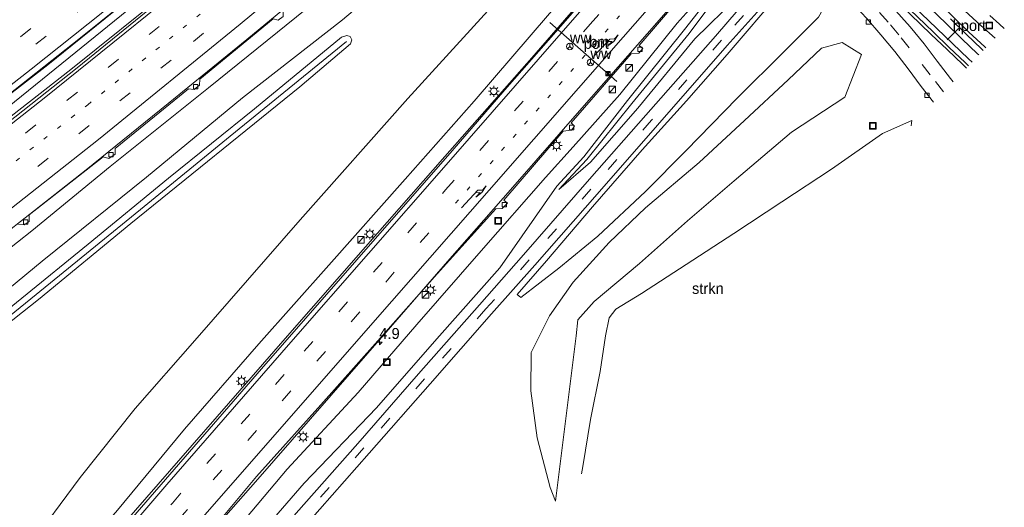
# Model space of a CAD drawing. Header units: millimetres. Extents: x 82463 to 85160, y 450000 to 452470.
# Tile 70 of 98: x 84171 to 84397, y 451267 to 451379. Entities that reach past the tile are written whole.
import ezdxf
from ezdxf.enums import TextEntityAlignment as Align

# ---------------------------------------------------------------- set-up
doc = ezdxf.new("R2010")
doc.units = ezdxf.units.MM
doc.linetypes.add('13strp', pattern=[4, 1, -3])
doc.linetypes.add('39strp', pattern=[12, 3, -9])
for name, color, linetype, lineweight in [('as-bs-kilometr', 13, 'Continuous', 18), ('bp-b5-struiken', 93, 'Continuous', 18), ('bw-bs-portaal', 8, 'Continuous', 18), ('bw-bs-rona', 8, 'Continuous', 18), ('gr-bs-geleiderail', 213, 'geleiderail', 18), ('gw-bs-insteekwatergang', 93, 'Continuous', 18), ('gw-bs-kruinlijn', 93, 'Continuous', 18), ('gw-bs-teenlijn', 93, 'Continuous', 18), ('mk-bs-13streep 0.45', 8, '13strp', 18), ('mk-bs-39streep 0.15', 8, '39strp', 18), ('mk-bs-pijlre750', 8, 'Continuous', 18), ('mk-bs-streep 0.15', 8, 'Continuous', 18), ('og-bs-inrichtingselement', 253, 'Continuous', 18), ('og-bs-maaiveld', 253, 'Continuous', 18), ('og-bs-spoor', 253, 'Continuous', 18), ('og-bs-terreinafscheiding', 253, 'Continuous', 18), ('wh-bs-greppel', 133, 'greppel', 18), ('wh-bs-kolk', 8, 'Continuous', 18), ('wm-bs-lichtmast', 8, 'Continuous', 18), ('wm-bs-lijnverlich', 8, 'lijnverlich', 18)]:
    doc.layers.add(name, color=color, linetype=linetype, lineweight=lineweight)
doc.styles.add('rtw_iso', font='iso-rtw.shx')
doc.linetypes.add('geleiderail', pattern='A,2,-1,[175,RTW.shx,S=0.5,R=0,X=0,Y=0],-1', length=4)
doc.linetypes.add('greppel', pattern='A,25.5,-0.01,[14,RTW.shx,S=1,R=0,X=0,Y=0],1,[14,RTW.shx,S=1,R=0,X=0,Y=0],1,[14,RTW.shx,S=1,R=0,X=0,Y=0],1,[14,RTW.shx,S=1,R=0,X=0,Y=0],1,[14,RTW.shx,S=1,R=0,X=0,Y=0],0.5,-0.01', length=30.02)
doc.linetypes.add('lijnverlich', pattern='A,0,-5,[22,RTW.shx,S=1,R=0,X=-0.625,Y=0],2.5,-0.5,[3,RTW.shx,S=0.5,R=0,X=0,Y=0],-0.5,2.5,[22,RTW.shx,S=1,R=180,X=0.625,Y=0],-5', length=16)

# ---------------------------------------------------------------- blocks, each defined once
blk = doc.blocks.new('wegwijzer')
for q in [(-0.53, -0.53), (0, 0.75), (0.53, -0.53)]:
    blk.add_line((0, 0), q)
blk.add_circle((0, 0), 0.75)
blk = doc.blocks.new('dtbattr')
at = {"style": 'rtw_iso'}
blk.add_attdef('TAG', (0.59, 0.87), '', height=2.5, dxfattribs=at)
blk = doc.blocks.new('kolk')
blk.add_lwpolyline([(-0.5, -0.5), (0.5, -0.5), (0.5, 0.5), (-0.5, 0.5)], close=True)
blk = doc.blocks.new('put')
for p, q in [((0.75, 0.75), (-0.75, 0.75)), ((-0.75, 0.75), (-0.75, -0.75)), ((0.75, -0.75), (0.75, 0.75)), ((-0.75, -0.75), (0.75, -0.75))]:
    blk.add_line(p, q)
blk.add_lwpolyline([(-0.625, 0.625), (0.625, 0.625), (0.625, -0.625), (-0.625, -0.625)], close=True)
blk = doc.blocks.new('camera')
h = blk.add_hatch(color=256)
h.paths.add_polyline_path([(0.5, 0.5), (-0.5, 0.5), (0, 0)])
h.paths.add_polyline_path([(0, 0), (-0.5, -0.5), (0.5, -0.5)])
for p, q in [((-0.5, 0.5), (0.5, -0.5)), ((0.5, 0.5), (-0.5, -0.5))]:
    blk.add_line(p, q)
blk.add_lwpolyline([(-0.5, 0.5), (0.5, 0.5), (0.5, -0.5), (-0.5, -0.5)], close=True)
blk = doc.blocks.new('dtbattr-r')
at = {"style": 'rtw_iso'}
blk.add_attdef('TAG', text='', height=2.5, dxfattribs=at).set_placement((0, 0), align=Align.MIDDLE_CENTER)
blk = doc.blocks.new('dtbattr-l')
at = {"style": 'rtw_iso'}
blk.add_attdef('TAG', (0, 0), '', height=2.5, dxfattribs=at)
blk = doc.blocks.new('pijlr')
for p, q in [((0, 0, 0.1), (5.45, 0, 0.1)), ((5.45, -0.75, 0.1), (4.7, 0, 0.1)), ((6.2, -0.75, 0.1), (5.45, 0, 0.1)), ((4, -0.75, 0.1), (5.45, -0.75, 0.1)), ((5.7, -1.05, 0.1), (4, -0.75, 0.1)), ((7.5, -0.75, 0.1), (5.7, -1.05, 0.1)), ((7.5, -0.75, 0.1), (6.2, -0.75, 0.1))]:
    blk.add_line(p, q)
blk = doc.blocks.new('kast')
blk.add_line((-0.75, -0.75), (0.75, 0.75))
blk.add_lwpolyline([(-0.75, 0.75), (0.75, 0.75), (0.75, -0.75), (-0.75, -0.75)], close=True)
blk = doc.blocks.new('lantaarnpaal')
for p, q in [((-0.75, 0), (-1.25, 0)), ((-0.88, 0.88), (-0.53, 0.53)), ((0, 0.75), (0, 1.25)), ((0.53, 0.53), (0.88, 0.88)), ((0.75, 0), (1.25, 0)), ((-0.53, -0.53), (-0.88, -0.88)), ((0, -0.75), (0, -1.25)), ((0.53, -0.53), (0.88, -0.88))]:
    blk.add_line(p, q)
blk.add_circle((0, 0), 0.75)
blk = doc.blocks.new('hecto')
for p, q in [((0, 0.625), (-0.625, 0)), ((0, -0.625), (0, 0.625)), ((-0.625, 0), (0.625, 0)), ((0.625, 0), (0, -0.625))]:
    blk.add_line(p, q)

msp = doc.modelspace()

# ---------------------------------------------------------------- linework, layer by layer
at = {"layer": 'bw-bs-portaal'}
for points in [[(84292.572, 451378.233, 10.716), (84307.898, 451364.748, 10.716)], [(84383.412, 451374.246, 3.015), (84386.004, 451376.844, 3.028)]]:
    msp.add_polyline3d(points, dxfattribs=at)
at = {"layer": 'gr-bs-geleiderail'}
for points in [[(84281.006, 451455.09, 3.519), (84258.857, 451435.466, 3.524), (84231.19, 451412.164, 3.775), (84207.664, 451392.843, 4.02), (84185.233, 451374.742, 4.118), (84159.994, 451354.857, 4.238), (84136.583, 451336.785, 4.28), (84129.064, 451331.014, 4.234), (84114.144, 451319.778, 4.157), (84098.98, 451308.628, 4.229), (84086.286, 451299.198, 4.166)], [(84284.033, 451452.167, 2.875), (84264.551, 451435.124, 3.478), (84251.042, 451423.693, 3.64), (84230.091, 451406.008, 3.89), (84205.796, 451385.887, 4.006), (84182.975, 451367.52, 4.169), (84156.336, 451346.634, 4.229), (84132.107, 451328.153, 4.266), (84115.766, 451315.832, 4.225), (84099.152, 451303.444, 4.229), (84081.967, 451290.855, 4.252), (84071.142, 451282.929, 4.265), (84060.615, 451275.335, 4.274), (84041.281, 451261.559, 4.211), (84020.012, 451246.493, 4.202), (84010.303, 451239.697, 4.154)], [(84269.9, 451413.174, 2.346), (84258.346, 451403.547, 3.148), (84241.049, 451389.102, 3.329), (84223.266, 451374.329, 3.385), (84205.28, 451359.713, 3.538), (84186.481, 451344.566, 3.64), (84167.904, 451329.859, 3.668), (84154.727, 451319.546, 3.714), (84110.536, 451284.658, 3.757), (84097.821, 451274.415, 3.798), (84086.307, 451264.734, 3.721), (84075.248, 451255.462, 3.766), (84060.167, 451242.439, 3.69), (84043.615, 451228.385, 3.573), (84031.615, 451218.385, 3.483)], [(84325.427, 451412.518, 2.652), (84317.25, 451403.133, 3.209), (84304.918, 451389.186, 3.065), (84288.404, 451370.179, 3.158), (84268.528, 451347.606, 3.362), (84250.429, 451326.91, 3.413), (84232.006, 451305.915, 3.441), (84195.218, 451263.742, 3.26), (84177.753, 451243.474, 3.026), (84170.949, 451235.302, 3.067), (84156.822, 451217.886, 3.062), (84141.095, 451197.855, 3.099), (84119.813, 451168.774, 2.995), (84109.174, 451153.623, 3.049), (84104.129, 451145.871, 2.933)], [(84337.079, 451401.305, 2.963), (84328.878, 451391.75, 2.722), (84314.812, 451375.662, 2.916), (84299.912, 451358.654, 2.93), (84284.109, 451340.555, 2.949), (84269.167, 451323.532, 3.018), (84255.116, 451307.414, 2.995), (84225.198, 451273.203, 2.981), (84207.67, 451253.261, 2.977), (84198.139, 451242.231, 2.66), (84181.734, 451222.886, 2.574), (84167.395, 451205.376, 2.538), (84149.413, 451182.261, 2.293), (84136.856, 451165.072, 2.18), (84124.033, 451146.5, 1.949), (84115.931, 451134.069, 1.873)]]:
    msp.add_polyline3d(points, dxfattribs=at)
at = {"layer": 'gw-bs-insteekwatergang'}
msp.add_polyline3d([(84158.309, 451301.26, 0.486), (84175.564, 451314.856, 0.504), (84196.709, 451332.282, 0.463), (84235.394, 451363.523, 0.518), (84246.983, 451373.324, 0.569), (84247.256, 451374.292, 0.574), (84246.895, 451375.007, 0.467), (84246.091, 451375.227, 0.416), (84244.894, 451374.856, 0.444), (84225.025, 451358.477, 0.486), (84205.323, 451342.638, 0.532), (84186.921, 451327.534, 0.453), (84156.509, 451302.845, 0.375)], dxfattribs=at)
at = {"layer": 'gw-bs-kruinlijn'}
for points in [[(84034.002, 451215.998, 2.806), (84052.065, 451230.621, 2.885), (84074.712, 451249.633, 2.916), (84086.173, 451260.119, 2.988), (84101.56, 451272.927, 2.993), (84118.82, 451286.844, 3.006), (84133.832, 451298.861, 3.06), (84148.704, 451310.606, 3.097), (84160.894, 451320.201, 3.185), (84174.031, 451330.599, 3.097), (84191.948, 451345.271, 2.986), (84214.511, 451363.326, 2.782), (84241.317, 451385.021, 2.638), (84276.747, 451413.268, 2.14), (84291.831, 451424.102, 1.972), (84300.209, 451430.73, 1.618), (84302.262, 451433.218, 1.336), (84301.768, 451435.486, 1.223), (84300.301, 451437.961, 0.755)], [(84098.508, 451151.492, 1.761), (84107.844, 451165.626, 1.881), (84123.609, 451185.947, 1.927), (84164.276, 451234.101, 2.18), (84193.28, 451266.238, 2.517), (84208.968, 451285.22, 2.559), (84225.954, 451304.699, 2.527), (84242.016, 451322.703, 2.61), (84259.488, 451342.419, 2.647), (84275.257, 451360.269, 2.638), (84292.444, 451380.277, 2.606), (84306.481, 451396.297, 2.559), (84315.328, 451406.204, 2.476), (84319.501, 451410.966, 2.312), (84320.413, 451411.856, 2.149), (84322.127, 451412.303, 2.058), (84323.219, 451411.893, 1.528)], [(84150.004, 451168.917, 0.814), (84166.423, 451197.797, 1.33), (84179.398, 451214.069, 1.505), (84195.397, 451233.212, 1.512), (84206.342, 451246.173, 1.575), (84217.513, 451258.298, 1.482), (84232.51, 451276.078, 1.537), (84248.731, 451293.608, 1.633), (84262.163, 451309.148, 1.771), (84276.844, 451326.033, 1.89), (84291.59, 451342.79, 1.76), (84297.873, 451349.79, 1.772), (84308.572, 451361.731, 1.826), (84321.681, 451378.071, 1.788), (84330.639, 451388.067, 1.618), (84336.796, 451395.109, 1.69), (84336.653, 451396.781, 1.689), (84335.734, 451397.345, 2.049)], [(84294.613, 451340.058, 0.953), (84301.875, 451346.274, 1.228), (84312.651, 451358.662, 1.54), (84325.749, 451374.521, 1.786), (84335.433, 451384.014, 1.918), (84340.054, 451388.887, 1.797), (84342.207, 451390.067, 1.82), (84343.51, 451390.799, 2.02)], [(84346.809, 451387.74, 2.06), (84346.014, 451386.476, 1.838), (84345.427, 451385.327, 1.76), (84333.1, 451370.905, 1.751), (84323.826, 451360.292, 1.525), (84313.677, 451349.1, 1.264), (84302.315, 451336.052, 1.05), (84291.77, 451323.698, 0.768), (84285.066, 451316.053, 0.573)], [(84375.39, 451355.801, -2.962), (84368.683, 451352.829, -1.032), (84356.96, 451344.662, -0.301), (84345.658, 451337.204, 0.4), (84334.67, 451329.986, 1.07), (84323.763, 451322.897, 1.755), (84313.5, 451316.254, 2.347), (84307.679, 451312.689, 2.701), (84306.099, 451310.706, 2.686), (84305.278, 451306.557, 2.423), (84304.056, 451298.436, 1.825), (84301.895, 451287.407, 1.242), (84300.076, 451276.641, 0.608), (84299.784, 451275.027, 0.506)]]:
    msp.add_polyline3d(points, dxfattribs=at)
at = {"layer": 'gw-bs-teenlijn'}
for points in [[(84038.752, 451211.248, 0.362), (84042.666, 451214.294, 0.358), (84062.458, 451230.67, 0.282), (84084.015, 451248.308, 0.277), (84102.096, 451263.36, 0.3), (84120.935, 451279.076, 0.318), (84138.211, 451293.041, 0.381), (84153.951, 451305.095, 0.347), (84176.428, 451323.636, 0.356), (84200.279, 451342.895, 0.393), (84222.224, 451360.976, 0.426), (84245.167, 451378.815, 0.435), (84275.377, 451404.452, 0.501), (84293.128, 451417.888, 0.197), (84300.278, 451422.393, -0.185), (84303.358, 451424, -0.575)], [(84092.955, 451157.045, 0.706), (84095.731, 451161.545, 0.7), (84105.857, 451174.982, 0.8), (84128.136, 451200.998, 1.203), (84150.196, 451227.839, 0.985), (84173.182, 451258.027, 0.863), (84185.131, 451274.174, 0.801), (84197.673, 451289.918, 0.792), (84211.323, 451305.459, 0.713), (84235.461, 451333.131, 0.769), (84260.078, 451360.822, 0.76), (84283.93, 451387.081, 0.713), (84299.604, 451403.57, 0.178), (84312.034, 451416.721, -0.907)], [(84150.004, 451168.917, 0.814), (84170.55, 451194.3, 0.488), (84183.232, 451211.511, 0.493), (84199.249, 451229.46, 0.286), (84210.49, 451243.228, 0.305), (84220.988, 451255.1, 0.155), (84236.375, 451272.858, 0.193), (84252.877, 451290.078, 0.233), (84266.676, 451305.892, 0.55), (84281.103, 451322.127, 0.836), (84294.151, 451340.762, 0.953), (84300.314, 451347.475, 1.152), (84310.287, 451360.377, 1.345), (84323.332, 451376.635, 1.275), (84331.596, 451387.134, 1.31), (84341.283, 451396.377, 0.394), (84340.606, 451398.693, 0.312), (84338.779, 451401.035, 0.039)], [(84294.613, 451340.058, 0.953), (84301.04, 451346.868, 1.096), (84311.339, 451359.684, 1.287), (84324.445, 451375.703, 1.325), (84332.382, 451386.418, 1.353), (84340.488, 451392.951, 0.877), (84342.997, 451394.754, 0.568), (84346.301, 451393.984, 0.356)], [(84285.066, 451316.053, 0.573), (84285.901, 451315.308, 0.466), (84294.639, 451322.032, 0.288), (84303.573, 451329.326, -0.379), (84314.462, 451339.544, -1.088), (84323.721, 451348.992, -1.393), (84335.446, 451360.907, -1.824), (84346.197, 451371.603, -2.218), (84353.995, 451379.419, -2.797), (84357.352, 451385.498, -3.174)], [(84293.829, 451268.739, -0.328), (84292.625, 451271.837, -0.218), (84289.675, 451283.223, -0.008), (84288.185, 451293.982, 0.402), (84288.281, 451302.746, 0.479), (84292.493, 451311.122, 0.439), (84297.906, 451318.853, 0.243), (84306.102, 451327.91, -0.487), (84314.472, 451335.865, -0.952), (84326.739, 451346.247, -1.085), (84337.061, 451355.853, -1.434), (84347.04, 451365.103, -1.943), (84354.729, 451372.358, -2.349), (84359.405, 451373.675, -2.647), (84363.87, 451370.912, -2.779)], [(84375.39, 451355.801, -2.962), (84375.175, 451354.621, -2.881)]]:
    msp.add_polyline3d(points, dxfattribs=at)
at = {"layer": 'mk-bs-13streep 0.45'}
for p, q in [((84186.891, 451359.441, 3.03), (84218.382, 451384.851, 2.884)), ((84151.554, 451331.847, 3.161), (84186.891, 451359.441, 3.03))]:
    msp.add_line(p, q, dxfattribs=at)
msp.add_polyline3d([(84271.004, 451336.883, 2.367), (84331.777, 451406.407, 2.137)], dxfattribs=at)
at = {"layer": 'mk-bs-39streep 0.15'}
for p, q in [((84250.319, 451406.454, 2.58), (84205.901, 451369.646, 2.889)), ((84201.88, 451399.418, 2.889), (84165.97, 451370.576, 3.08)), ((84182.16, 451360.436, 3.22), (84210.415, 451383.118, 3.08)), ((84137.183, 451343.661, 3.293), (84184.952, 451381.043, 3.148)), ((84205.901, 451369.646, 2.889), (84168.206, 451339.55, 3.071)), ((84153.688, 451338.172, 3.266), (84182.16, 451360.436, 3.22))]:
    msp.add_line(p, q, dxfattribs=at)
for points in [[(84107.959, 451141.624, 1.817), (84116.938, 451155.235, 1.886), (84127.274, 451170.22, 1.949), (84138.424, 451185.605, 2.044), (84149.284, 451199.909, 2.094), (84158.641, 451211.788, 2.19), (84174.349, 451230.978, 2.249), (84190.192, 451249.714, 2.317), (84206.208, 451268.281, 2.353), (84236.398, 451303.028, 2.426), (84268.685, 451339.924, 2.471), (84301.759, 451377.835, 2.358), (84329.155, 451408.93, 2.137)], [(84347.22, 451391.627, 2.126), (84344.794, 451388.854, 2.104), (84331.82, 451374.18, 1.947), (84315.837, 451355.873, 1.588), (84301.953, 451340.094, 1.281), (84287.799, 451323.91, 0.929), (84277.94, 451312.704, 0.698), (84263.878, 451296.71, 0.407), (84249.975, 451280.932, 0.099), (84235.877, 451264.8, 0.056), (84222.029, 451249.109, 0.08), (84209.972, 451235.271, 0.131), (84192.04, 451214.916, 0.257), (84179.912, 451201.011, 0.284), (84170.152, 451189.931, 0.357), (84159.508, 451175.431, 0.555)], [(84396.515, 451376.835, -3.321), (84395.416, 451377.829, -3.336), (84389.437, 451383.221, -3.372)], [(84382.641, 451362.393, -3.204), (84379.546, 451366.257, -3.253), (84374.781, 451372.404, -3.363), (84372.389, 451375.423, -3.395), (84369.976, 451378.281, -3.421), (84367.583, 451380.97, -3.468)], [(84264.868, 451330.14, 2.367), (84208.99, 451266.052, 2.222), (84191.654, 451245.837, 2.153), (84175.228, 451226.362, 2.035), (84159.987, 451207.79, 1.972), (84146.752, 451190.664, 1.895), (84137.36, 451178.098, 1.827), (84125.199, 451161.071, 1.731), (84117.884, 451150.407, 1.768), (84110.474, 451139.138, 1.672)]]:
    msp.add_polyline3d(points, dxfattribs=at)
at = {"layer": 'mk-bs-streep 0.15'}
for points in [[(84006.277, 451243.723, 3.251), (84022.164, 451254.9, 3.189), (84049.859, 451274.606, 3.184), (84075.233, 451292.898, 3.216), (84100.353, 451311.337, 3.261), (84127.09, 451331.394, 3.266), (84150.145, 451348.987, 3.307), (84173.887, 451367.525, 3.27), (84196.606, 451385.717, 3.193), (84222.547, 451406.96, 2.98), (84249.576, 451429.606, 2.703), (84270.759, 451447.898, 2.494), (84280.111, 451455.953, 1.961)], [(84285.267, 451450.961, 2.522), (84260.378, 451429.64, 2.626), (84218.89, 451394.829, 2.921), (84176.862, 451360.926, 3.225), (84155.6, 451344.264, 3.32), (84144.411, 451335.71, 3.293)], [(84029.02, 451220.98, 2.699), (84054.199, 451242.26, 2.875), (84083.289, 451267.021, 2.966), (84094.548, 451276.731, 3.002), (84101.454, 451282.25, 2.984), (84127.979, 451303.166, 3.016), (84158.108, 451326.957, 2.984), (84189.298, 451351.499, 2.848), (84221.731, 451377.84, 2.739), (84253.76, 451404.493, 2.517), (84287.234, 451433.204, 2.163), (84295.759, 451440.715, 2.016)], [(84105.378, 451144.492, 2.012), (84111.452, 451153.756, 2.035), (84121.119, 451167.823, 2.108), (84132.372, 451183.439, 2.181), (84148.67, 451205.019, 2.231), (84163.251, 451223.317, 2.331), (84181.717, 451245.395, 2.326), (84204.97, 451272.585, 2.344), (84233.316, 451305.118, 2.48), (84268.873, 451345.699, 2.544), (84300.408, 451381.794, 2.453), (84326.494, 451411.492, 2.137)], [(84112.988, 451136.173, 1.373), (84118.661, 451144.981, 1.418), (84125.757, 451155.427, 1.459), (84134.98, 451168.595, 1.613), (84146.279, 451184.065, 1.727), (84157.989, 451199.34, 1.822), (84169.168, 451213.285, 1.926), (84183.024, 451230.002, 1.931), (84198.503, 451248.247, 2.072), (84216.295, 451268.699, 2.149), (84256.414, 451314.495, 2.249), (84278.689, 451339.861, 2.226), (84309.312, 451374.914, 2.14), (84334.56, 451403.729, 2.137)]]:
    msp.add_polyline3d(points, dxfattribs=at)
at = {"layer": 'og-bs-maaiveld'}
msp.add_polyline3d([(84293.829, 451268.739, -0.328), (84298.582, 451306.558, 1.653), (84298.953, 451310.197, 1.727), (84302.674, 451314.43, 1.556), (84313.046, 451323.08, 1.114), (84324.036, 451332.876, 0.442), (84334.745, 451342.008, -0.212), (84347.834, 451353.176, -0.96), (84360.064, 451361.174, -1.568), (84363.87, 451370.912, -2.779)], dxfattribs=at)
at = {"layer": 'og-bs-spoor'}
for points in [[(84373.907, 451383.794, -2.323), (84381.089, 451376.841, -2.23), (84384.702, 451373.395, -2.187), (84388.345, 451369.957, -2.142), (84389.15, 451369.168, -2.135)], [(84388.344, 451368.329, -3.082), (84387.544, 451369.114, -3.089), (84383.907, 451372.545, -3.134), (84380.289, 451375.996, -3.177), (84373.105, 451382.952, -3.27)], [(84390.724, 451370.807, -3.071), (84390.419, 451371.1, -3.074), (84386.774, 451374.523, -3.075), (84383.202, 451378.023, -3.122), (84379.589, 451381.478, -3.179)], [(84384.197, 451379.044, -3.588), (84387.762, 451375.55, -3.541), (84391.401, 451372.133, -3.54), (84391.712, 451371.835, -3.538)]]:
    msp.add_polyline3d(points, dxfattribs=at)
at = {"layer": 'og-bs-terreinafscheiding'}
for points in [[(84280.307, 451454.155, 2.485), (84255.16, 451432.499, 2.62), (84231.053, 451412.053, 2.861), (84205.965, 451391.446, 2.754), (84177.708, 451368.557, 2.601), (84149.067, 451346.386, 2.545), (84126.709, 451329.223, 2.439), (84097.629, 451307.482, 2.741), (84077.151, 451292.752, 2.782), (84070.408, 451287.863, 2.898), (84051.821, 451274.463, 3.245), (84031.399, 451259.901, 3.29), (84007.115, 451242.885, 3.28)], [(84010.356, 451239.644, 2.942), (84023.347, 451248.757, 3.047), (84047.406, 451265.589, 2.903), (84072.775, 451283.892, 2.822), (84098.412, 451302.722, 2.683), (84117.071, 451316.32, 2.656), (84130.654, 451326.28, 2.439), (84143.526, 451336.065, 2.272), (84161.331, 451349.641, 2.244), (84184.418, 451367.893, 2.355), (84203.031, 451382.984, 2.309), (84221.296, 451397.964, 2.156), (84241.86, 451415.131, 2.197), (84262.267, 451432.586, 2.276), (84283.268, 451451.245, 2.522)], [(84298.668, 451437.874, 1.886), (84296.661, 451436.031, 1.752), (84296.366, 451436.326, 2.044), (84251.228, 451397.355, 2.638), (84251.264, 451396.073, 2.671), (84250.473, 451395.368, 2.671), (84249.191, 451395.719, 2.768), (84231.546, 451380.841, 2.8), (84231.549, 451379.605, 2.884), (84230.388, 451378.739, 2.884), (84229.286, 451379.041, 2.884), (84212.523, 451365.288, 2.916), (84212.448, 451363.927, 2.949), (84211.201, 451362.89, 2.949), (84209.935, 451363.081, 2.949), (84193.146, 451349.439, 3), (84193.107, 451348.108, 3), (84191.644, 451347.124, 3), (84190.381, 451347.475, 3), (84173.491, 451334.211, 3.005), (84173.448, 451332.745, 3.005), (84172.3, 451331.925, 3.005), (84171.004, 451332.046, 3.005)], [(84325.044, 451412.887, 2.344), (84322.709, 451410.217, 2.225), (84323.151, 451409.623, 2.225), (84308.868, 451393.371, 2.225), (84296.127, 451378.613, 2.318), (84282.26, 451362.843, 2.402), (84270.237, 451348.889, 2.425), (84226.619, 451299.041, 2.453), (84194.644, 451262.223, 2.388), (84180.197, 451245.958, 2.343), (84164.727, 451227.384, 2.338), (84150.411, 451209.586, 2.271), (84137.1, 451192.216, 2.216), (84121.675, 451171.36, 2.157), (84108.044, 451151.712, 2.067), (84104.202, 451145.798, 2.022)], [(84394.395, 451374.628, -3.28), (84391.16, 451377.567, -3.317), (84387.448, 451380.919, -3.365), (84383.762, 451384.297, -3.395), (84380.155, 451387.76, -3.405), (84374.764, 451392.976, -3.472), (84368.303, 451399.214, -3.56), (84364.711, 451402.692, -3.621), (84362.246, 451405.075, -3.642)], [(84360.431, 451403.037, -3.484), (84365.016, 451398.634, -3.422), (84372.187, 451391.663, -3.791), (84377.615, 451386.483, -3.755), (84381.213, 451383.008, -3.757), (84384.832, 451379.548, -3.701), (84388.397, 451376.054, -3.653), (84392.036, 451372.637, -3.653), (84392.268, 451372.414, -3.65)], [(84337.844, 451400.568, 1.877), (84335.351, 451397.742, 2.049), (84334.806, 451398.175, 2.035), (84328.35, 451390.678, 2.049), (84329.18, 451389.914, 2.049), (84328.389, 451388.92, 2.049), (84326.461, 451388.743, 2.049), (84312.968, 451373.005, 2.063), (84313.837, 451372.267, 2.063), (84312.941, 451371.234, 2.063), (84311.164, 451371.07, 2.063), (84297.454, 451355.28, 2.202), (84298.222, 451354.552, 2.202), (84297.546, 451353.64, 2.202), (84295.617, 451353.391, 2.202), (84282.056, 451337.617, 2.281), (84282.856, 451336.882, 2.281), (84281.678, 451335.724, 2.281), (84280.215, 451335.639, 2.281), (84266.792, 451320.725, 2.119), (84252.587, 451304.715, 2.119), (84240.16, 451290.751, 2.179), (84225.454, 451274.37, 2.081), (84215.908, 451262.964, 1.97)], [(84345.893, 451392.792, 2.122), (84343.853, 451390.471, 2.124), (84343.203, 451389.982, 2.098), (84330.422, 451375.114, 1.916), (84314.51, 451357.016, 1.578), (84301.666, 451342.409, 1.298), (84286.522, 451325.076, 0.958), (84276.501, 451313.659, 0.706), (84262.534, 451297.85, 0.434), (84248.65, 451281.965, 0.128), (84234.554, 451266.025, 0.1), (84220.628, 451250.044, 0.072), (84208.596, 451236.402, 0.111), (84195.671, 451221.565, 0.222), (84190.685, 451215.858, 0.24), (84178.535, 451202.085, 0.27), (84168.905, 451191.136, 0.373), (84157.243, 451174.207, 0.456)], [(84348.574, 451390.439, 2.118), (84346.567, 451388.137, 2.105), (84346.466, 451387.986, 2.102), (84346.174, 451387.551, 2.093), (84333.149, 451372.997, 1.916), (84317.172, 451354.724, 1.574), (84303.399, 451338.96, 1.291), (84289.138, 451322.697, 0.888), (84279.237, 451311.604, 0.663), (84265.186, 451295.621, 0.357), (84251.257, 451279.739, 0.056), (84237.111, 451263.694, 0.011), (84223.37, 451247.955, 0.046), (84211.348, 451234.086, 0.126), (84193.393, 451213.648, 0.269), (84180.669, 451199.057, 0.292), (84171.551, 451188.796, 0.351), (84161.18, 451175.075, 0.452)], [(84357.954, 451386.472, -3.638), (84359.813, 451384.633, -3.606), (84361.581, 451382.869, -3.598), (84364.978, 451379.201, -3.56), (84368.268, 451375.435, -3.486), (84371.472, 451371.599, -3.437), (84374.518, 451367.634, -3.383), (84377.505, 451363.623, -3.307), (84380.347, 451360.006, -3.308)], [(84384.822, 451364.663, -3.173), (84384.208, 451365.414, -3.186), (84381.184, 451369.405, -3.228), (84378.162, 451373.388, -3.281), (84375.017, 451377.26, -3.329), (84368.337, 451384.685, -3.453)], [(84387.861, 451367.827, -3.186), (84387.058, 451368.613, -3.193), (84383.422, 451372.044, -3.238), (84379.804, 451375.496, -3.281), (84372.619, 451382.451, -3.374)]]:
    msp.add_polyline3d(points, dxfattribs=at)
at = {"layer": 'wh-bs-greppel'}
msp.add_polyline3d([(84246.025, 451373.908, -0.368), (84236.171, 451365.92, -0.391), (84219.458, 451352.249, -0.395), (84199.799, 451336.132, -0.391), (84178.336, 451318.683, -0.433), (84136.657, 451284.843, -0.383), (84115.092, 451267.102, -0.365), (84094.032, 451250.086, -0.307), (84073.756, 451233.638, -0.298), (84068.148, 451228.621, -0.303), (84067.998, 451228.489, -0.566)], dxfattribs=at)
at = {"layer": 'wm-bs-lijnverlich'}
msp.add_polyline3d([(84316.159, 451483.841, 2.024), (84296.8, 451466.117, 2.374), (84229.533, 451408.304, 3.009), (84159.57, 451351.646, 3.083), (84087.824, 451297.461, 3.172), (84014.618, 451245.163, 3.325), (84008.842, 451241.158, 3.313)], dxfattribs=at)

# ---------------------------------------------------------------- block references
at = {"layer": 'as-bs-kilometr'}
ref = msp.add_blockref('dtbattr', (84253.559, 451305.098, 2.03), dxfattribs=at)
ref.add_attrib('TAG', '4.9', dxfattribs={"layer": '0', "height": 2.5, "style": 'rtw_iso'}).set_placement((84253.559, 451305.098, 2.03), align=Align.BOTTOM_LEFT)
msp.add_blockref('hecto', (84253.559, 451305.098, 2.03), dxfattribs=at)
at = {"layer": 'bp-b5-struiken'}
ref = msp.add_blockref('dtbattr-r', (84325.082031, 451315.40625, 0.469125), dxfattribs=at)
ref.add_attrib('TAG', 'strkn', dxfattribs={"layer": '0', "height": 2.5, "style": 'rtw_iso'}).set_placement((84325.082031, 451315.40625, 0.469125), align=Align.BOTTOM_LEFT)
at = {"layer": 'bw-bs-portaal'}
ref = msp.add_blockref('dtbattr-l', (84384.714513, 451375.551528, 3.021533), dxfattribs=at)
ref.add_attrib('TAG', 'hport', dxfattribs={"layer": '0', "height": 2.5, "style": 'rtw_iso'}).set_placement((84384.714513, 451375.551528, 3.021533), align=Align.BOTTOM_LEFT)
ref = msp.add_blockref('dtbattr-l', (84300.273508, 451371.456618, 10.716), dxfattribs=at)
ref.add_attrib('TAG', 'port', dxfattribs={"layer": '0', "height": 2.5, "style": 'rtw_iso'}).set_placement((84300.273508, 451371.456618, 10.716), align=Align.BOTTOM_LEFT)
at = {"layer": 'bw-bs-rona'}
ref = msp.add_blockref('dtbattr', (84297.153, 451372.75, 10.58), dxfattribs=at)
ref.add_attrib('TAG', 'ww', dxfattribs={"layer": '0', "height": 2.5, "style": 'rtw_iso'}).set_placement((84297.153, 451372.75, 10.58), align=Align.BOTTOM_LEFT)
for p in [(84297.153, 451372.75, 10.58), (84301.843, 451369.106, 11.461)]:
    msp.add_blockref('wegwijzer', p, dxfattribs=at)
ref = msp.add_blockref('dtbattr', (84301.843, 451369.106, 11.461), dxfattribs=at)
ref.add_attrib('TAG', 'ww', dxfattribs={"layer": '0', "height": 2.5, "style": 'rtw_iso'}).set_placement((84301.843, 451369.106, 11.461), align=Align.BOTTOM_LEFT)
at = {"layer": 'mk-bs-13streep 0.45'}
ref = msp.add_blockref('dtbattr-l', (84301.543196, 451371.819683, 2.251422), dxfattribs=at)
ref.add_attrib('TAG', 'bm', dxfattribs={"layer": '0', "height": 2.5, "style": 'rtw_iso'}).set_placement((84301.543196, 451371.819683, 2.251422), align=Align.BOTTOM_LEFT)
at = {"layer": 'mk-bs-pijlre750', "rotation": 47}
for p in [(84302.549, 451370.448, 2.226), (84272.347, 451335.872, 2.312)]:
    msp.add_blockref('pijlr', p, dxfattribs=at)
at = {"layer": 'og-bs-inrichtingselement'}
for name, p in [('put', (84393.082, 451377.573, -3.055)), ('kast', (84310.684, 451367.856, 3.25)), ('camera', (84305.833, 451366.565, 10.716)), ('kast', (84306.865, 451362.891, 2.41)), ('put', (84366.462, 451354.583, -0.863)), ('put', (84280.721, 451332.856, 2.195)), ('kast', (84249.35, 451328.54, 3.218)), ('kast', (84264.127, 451315.917, 2.624)), ('put', (84255.251, 451300.535, 1.777)), ('put', (84239.449, 451282.439, 1.511))]:
    msp.add_blockref(name, p, dxfattribs=at)
at = {"layer": 'wh-bs-kolk'}
for p in [(84365.444, 451378.35, -3.38), (84313.214, 451372.07, 1.831), (84211.542, 451363.592, 2.638), (84378.841, 451361.564, -3.161), (84297.556, 451354.22, 1.966), (84192.185, 451348.026, 2.81), (84282.128, 451336.561, 1.933), (84172.638, 451332.591, 2.87)]:
    msp.add_blockref('kolk', p, dxfattribs=at)
at = {"layer": 'wm-bs-lichtmast'}
for p in [(84279.747, 451362.495, 2.49), (84294.092, 451350.088, 2.193), (84251.361, 451329.816, 2.569), (84265.272, 451317.035, 2.457), (84222.043, 451296.205, 2.513), (84236.122, 451283.46, 2.007)]:
    msp.add_blockref('lantaarnpaal', p, dxfattribs=at)

doc.saveas('drawing.dxf')
